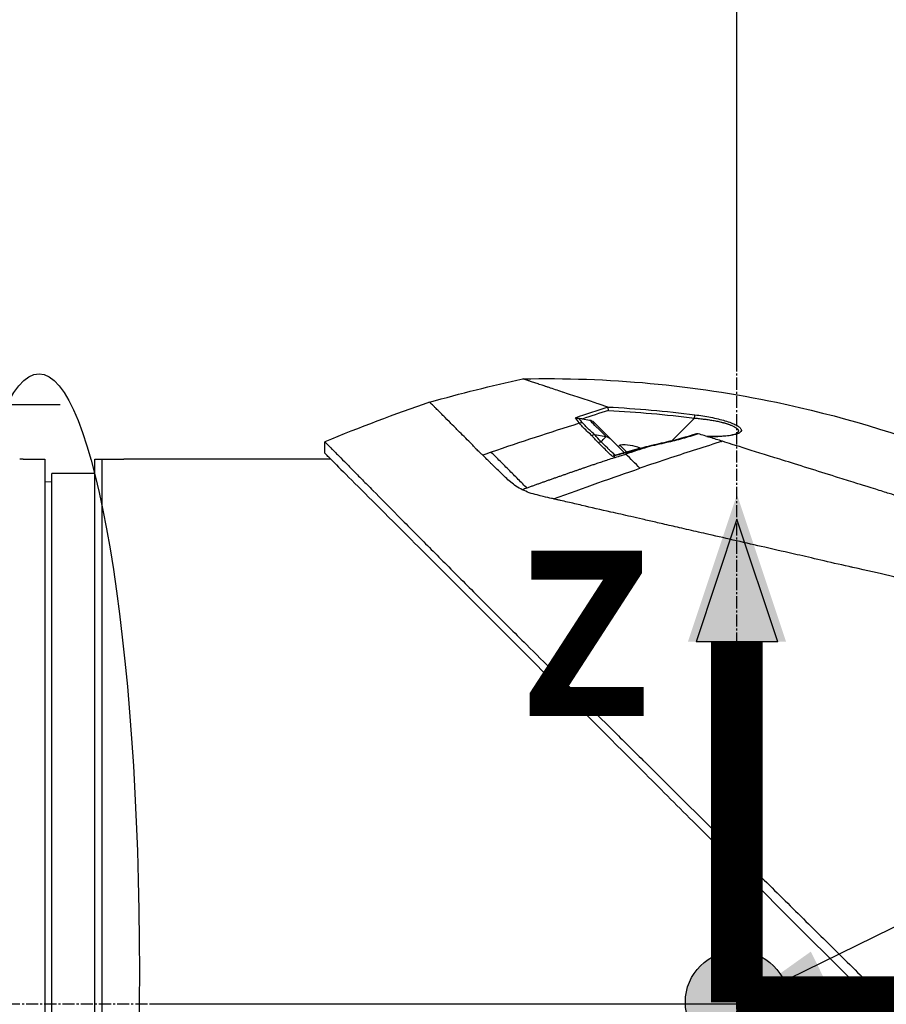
# Model space of a CAD drawing. Header units: millimetres. Extents: x 0 to 5219, y 0 to 2970.
# Tile 49 of 229: x 1947 to 2068, y 938 to 1075. Entities that reach past the tile are written whole.
import ezdxf

# ---------------------------------------------------------------- set-up
doc = ezdxf.new("R2010")
doc.units = ezdxf.units.MM
doc.header["$LTSCALE"] = 0.2
doc.linetypes.add('CENTER2', pattern=[1.125, 0.75, -0.125, 0.125, -0.125])
for name, color, linetype in [('02_Center Line', 1, 'CENTER2'), ('07_Special Line2', 76, 'Continuous'), ('12_Before Rev.Num.', 5, 'Continuous'), ('13_After Rev.Num.', 6, 'Continuous')]:
    doc.layers.add(name, color=color, linetype=linetype)
doc.layers.add('14_Mark', color=7, linetype='Continuous', true_color=0xe03c31)
doc.styles.add('Rainbow-5.0 Style', font='malgunsl.ttf')
doc.dimstyles.new('Rainbow-5.0 Style', dxfattribs={"dimtxt": 4, "dimasz": 2.5, "dimexe": 1, "dimexo": 1, "dimgap": 1, "dimtad": 1, "dimdsep": 46, "dimtxsty": 'Rainbow-5.0 Style', "dimcen": 0, "dimclrd": 251, "dimclre": 251, "dimclrt": 7, "dimazin": 3, "dimtp": 0.1, "dimtm": 0.1, "dimtfac": 0.61, "dimtmove": 0, "dimatfit": 3, "dimfxl": 1, "dimlwd": -1, "dimlwe": -1, "dimarcsym": 1})

# ---------------------------------------------------------------- blocks, each defined once
blk = doc.blocks.new('*D126')
at = {"color": 251, "linetype": 'ByBlock', "transparency": 16777216}
for p, q in [((1859.96, 1026.89), (1859.96, 1148.9)), ((2047.46, 1026.89), (2047.46, 1148.9)), ((2037.46, 1144.9), (1869.96, 1144.9))]:
    blk.add_line(p, q, dxfattribs=at)
at = {"color": 251, "transparency": 16777216}
for points in [[(1869.96, 1146.57), (1869.96, 1143.23), (1859.96, 1144.9)], [(2037.46, 1146.57), (2037.46, 1143.23), (2047.46, 1144.9)]]:
    blk.add_solid(points, dxfattribs=at)
at = {"layer": 'Defpoints', "color": 0, "transparency": 16777216}
for p in [(1859.96, 1144.9), (1859.96, 1022.89), (2047.46, 1022.89)]:
    blk.add_point(p, dxfattribs=at)
at = {"color": 7, "transparency": 16777216, "insert": (1953.71, 1157.22), "char_height": 16, "attachment_point": 5, "style": 'Rainbow-5.0 Style'}
blk.add_mtext('187.5', dxfattribs=at)
blk = doc.blocks.new('*D130')
at = {"color": 251, "linetype": 'ByBlock', "transparency": 16777216}
for p, q in [((2039.53, 1550.6), (2204.65, 1550.6)), ((2200.65, 947.9), (2200.65, 1540.6)), ((2130.07, 937.9), (2204.65, 937.9))]:
    blk.add_line(p, q, dxfattribs=at)
at = {"color": 251, "transparency": 16777216}
for points in [[(2198.98, 1540.6), (2202.31, 1540.6), (2200.65, 1550.6)], [(2198.98, 947.9), (2202.31, 947.9), (2200.65, 937.9)]]:
    blk.add_solid(points, dxfattribs=at)
at = {"layer": 'Defpoints', "color": 0, "transparency": 16777216}
for p in [(2035.53, 1550.6), (2200.65, 1550.6), (2126.07, 937.9)]:
    blk.add_point(p, dxfattribs=at)
at = {"color": 7, "transparency": 16777216, "insert": (2188.33, 1244.25), "char_height": 16, "attachment_point": 5, "rotation": 90, "style": 'Rainbow-5.0 Style'}
blk.add_mtext('612.7', dxfattribs=at)
blk = doc.blocks.new('*D133')
at = {"color": 251, "linetype": 'ByBlock', "transparency": 16777216}
for p, q in [((1954.2, 2237.9), (2273.94, 2237.9)), ((2269.94, 947.9), (2269.94, 2227.9)), ((2130.07, 937.9), (2273.94, 937.9))]:
    blk.add_line(p, q, dxfattribs=at)
at = {"color": 251, "transparency": 16777216}
for points in [[(2268.28, 2227.9), (2271.61, 2227.9), (2269.94, 2237.9)], [(2268.28, 947.9), (2271.61, 947.9), (2269.94, 937.9)]]:
    blk.add_solid(points, dxfattribs=at)
at = {"layer": 'Defpoints', "color": 0, "transparency": 16777216}
for p in [(1950.2, 2237.9), (2269.94, 2237.9), (2126.07, 937.9)]:
    blk.add_point(p, dxfattribs=at)
at = {"color": 7, "transparency": 16777216, "insert": (2257.62, 1587.9), "char_height": 16, "attachment_point": 5, "rotation": 90, "style": 'Rainbow-5.0 Style'}
blk.add_mtext('1300', dxfattribs=at)
blk = doc.blocks.new('Blk$A22R2-4W24X')
for p, q in [((-9.04, 275.61), (-5.91, 278.75)), ((-21.59, 278.62), (-20.49, 278.46)), ((-21.42, 277.95), (-21.42, 277.95)), ((-20.49, 278.42), (-20.49, 278.42)), ((-19.93, 278.17), (-17.68, 275.92)), ((-20.01, 276.57), (-20.01, 276.57)), ((-19.85, 276.44), (-18.23, 276.19)), ((-57.45, 273.84), (-57.45, 275.44)), ((-18.79, 275.59), (-18.79, 275.59)), ((-15.72, 273.96), (-17.68, 275.92)), ((-16.32, 274.97), (-16.53, 274.77)), ((-16.32, 274.97), (-15.4, 274.05)), ((-9.19, 275.46), (-9.19, 275.46)), ((-2.17, 275.46), (-2.16, 275.46)), ((-16.58, 273.38), (-16.58, 273.38)), ((-15.93, 273.6), (-15.93, 273.6)), ((-15.5, 273.74), (-15.5, 273.74)), ((-15.5, 273.74), (-15.47, 273.71)), ((-99.5, 273), (-96.5, 273)), ((-96.5, 273), (-96.5, 121)), ((-89.5, 121), (-89.5, 273)), ((-89.5, 273), (-88.5, 273)), ((-88.5, 273), (-85.5, 273)), ((-88.5, 121), (-88.5, 273)), ((-56.62, 273), (-85, 273)), ((-18.42, 272.77), (-18.42, 272.77)), ((-95.5, 123), (-95.5, 271)), ((-89.5, 271), (-95.5, 271)), ((-96.5, 269.87), (-95.5, 269.89)), ((-28.19, 268.1), (-28.19, 268.1)), ((0.74, 215.65), (0, 197)), ((0, 197), (18.64, 197.74)), ((0, 197), (-81.7, 197)), ((0, 197), (0, 115.3))]:
    blk.add_line(p, q)
for centre, radius, start, end in [((41.86, 35.13), 260.02, 109.01, 112.4533), ((-15.75, 268.9), 6.1, 68.0487, 95.3981), ((-15.75, 268.9), 6.1, 66.3607, 66.3645)]:
    blk.add_arc(centre, radius, start, end)
for centre, major_axis, ratio, start_param, end_param in [((-460.41, -1338.72), (601.57, 1620.94), 0.336673, 0.257981, 0.264677), ((2.85, 276.58), (26.13, -4.85), 0.314226, 3.444314, 3.523202), ((93.57, -68.42), (258.62, -258.62), 0.99863, 2.665433, 2.676035), ((-5.93, 278.73), (0.062, 0.496), 0.032142, 4.753727, 6.070274), ((116.54, -164.87), (438.85, 150.81), 1, 1.542896, 1.570796), ((-21.7, 277.18), (0.743, 0.669), 0.856563, 0.762588, 1.196094), ((-21, 277.83), (0.354, 0.354), 0.494925, 4.249897, 4.250389), ((-20.75, 276.16), (0.354, 0.353), 0.8583, 0.475879, 0.483718), ((-20.03, 275.45), (0.354, 0.354), 0.837809, 0.504727, 0.50478), ((-20.03, 275.45), (-0.354, -0.354), 0.258819, 3.675072, 3.675126), ((116.54, -164.85), (438.43, 151.98), 1, 1.568118, 1.570796), ((-18.69, 274.1), (0.354, 0.354), 0.258819, 0.582876, 0.584572), ((-17.05, 273.06), (-0.136, 0.481), 0.049889, 0.339819, 0.663073), ((-26.82, 282.57), (11.39, -11.08), 0.020818, 0.548769, 0.580072), ((6.81, 207.33), (197.67, 65.92), 0.336309, 1.641508, 1.644817)]:
    blk.add_ellipse(centre, major_axis=major_axis, ratio=ratio, start_param=start_param, end_param=end_param)
for points in [[(-42.84, 280.97), (-38.54, 282.17), (-34.21, 283.26), (-29.86, 284.22)], [(-42.84, 280.97), (-42.84, 280.97), (-42.84, 280.97), (-42.84, 280.97)], [(-18.02, 280.29), (-13.96, 280.07), (-9.91, 279.72), (-5.86, 279.21)], [(-17.9, 279.81), (-13.9, 279.59), (-9.9, 279.25), (-5.91, 278.75)], [(-22.05, 278.7), (-21.91, 278.51), (-21.74, 278.31), (-21.56, 278.11)], [(-20.25, 276.33), (-20.11, 276.4), (-19.97, 276.44), (-19.85, 276.44)], [(-18.93, 275.45), (-18.77, 275.61), (-18.54, 275.85), (-18.23, 276.16)], [(-18.23, 276.16), (-18.23, 276.16), (-18.24, 276.17), (-18.24, 276.18)], [(-18.23, 276.16), (-18.04, 276.14), (-17.86, 276.05), (-17.68, 275.92)], [(-9.82, 275.43), (-8.39, 275.75), (-6.96, 276.16), (-5.58, 276.6)], [(-5.57, 276.6), (-5.57, 276.61), (-5.58, 276.6), (-5.58, 276.6)], [(0.06, 276.67), (0.06, 276.67), (0.06, 276.67), (0.06, 276.67)], [(-17.02, 273.59), (-15.7, 273.97), (-14.38, 274.33), (-13.05, 274.66)], [(-12.5, 274.69), (-13.5, 274.37), (-14.49, 274.05), (-15.47, 273.71)], [(-13.05, 274.66), (-13.06, 274.66), (-13.05, 274.62), (-13.04, 274.56)], [(-13.05, 274.66), (-12.87, 274.71), (-12.69, 274.75), (-12.51, 274.8)], [(-13.05, 274.66), (-13.05, 274.66), (-13.05, 274.66), (-13.05, 274.66)], [(-12.51, 274.8), (-11.62, 275.02), (-10.72, 275.23), (-9.82, 275.43)], [(-12.51, 274.8), (-12.51, 274.8), (-12.51, 274.8), (-12.51, 274.8)], [(-9.81, 275.32), (-10.71, 275.12), (-11.6, 274.91), (-12.5, 274.69)], [(-9.81, 275.32), (-9.82, 275.39), (-9.82, 275.43), (-9.82, 275.43)], [(-56.62, 273), (-56.83, 273.21), (-57, 273.38), (-57.13, 273.51)], [(-17.17, 273.44), (-17.22, 273.42), (-17.28, 273.41), (-17.34, 273.39)], [(-17.02, 273.59), (-17.1, 273.57), (-17.15, 273.54), (-17.18, 273.52)], [(-13.04, 274.56), (-13.86, 274.29), (-14.68, 274.01), (-15.5, 273.74)], [(-13.51, 271.75), (-14.18, 272.43), (-14.84, 273.08), (-15.47, 273.71)], [(-25.56, 267.48), (-21.32, 269.03), (-17.3, 270.45), (-13.51, 271.75)]]:
    blk.add_open_spline(points, degree=3)
for points, knots in [([(-29.86, 284.22), (-18.01, 284.47), (-6.07, 283.37), (14.13, 279.14), (22.61, 276.6), (30.79, 273.38)], [0, 0, 0, 0, 3.553813, 3.553813, 6.190294, 6.190294, 6.190294, 6.190294]), ([(-18.02, 280.29), (-18.07, 280.31), (-18.53, 280.46), (-19.33, 280.72), (-19.89, 280.91), (-20.61, 281.15), (-21.44, 281.42), (-21.62, 281.48), (-21.8, 281.54), (-21.97, 281.6), (-22.83, 281.88), (-23.59, 282.14), (-24.26, 282.36), (-24.28, 282.37), (-24.3, 282.37), (-24.31, 282.38), (-24.99, 282.6), (-25.62, 282.81), (-26.18, 283), (-26.33, 283.05), (-26.48, 283.1), (-26.62, 283.14), (-26.63, 283.15), (-26.99, 283.27), (-27.56, 283.45), (-27.61, 283.47), (-27.66, 283.49), (-27.71, 283.5), (-27.91, 283.57), (-28.13, 283.64), (-28.33, 283.71), (-28.58, 283.79), (-28.74, 283.85), (-28.85, 283.88), (-28.96, 283.92), (-29.02, 283.94), (-29.04, 283.95), (-29.12, 283.97), (-29.2, 284), (-29.27, 284.02), (-29.37, 284.06), (-29.46, 284.09), (-29.54, 284.11), (-29.55, 284.11), (-29.57, 284.12), (-29.59, 284.13), (-29.64, 284.14), (-29.72, 284.17), (-29.78, 284.19), (-29.8, 284.2), (-29.81, 284.2), (-29.82, 284.2), (-29.82, 284.21), (-29.83, 284.21), (-29.84, 284.21), (-29.85, 284.21), (-29.86, 284.22), (-29.86, 284.22), (-29.86, 284.22), (-29.86, 284.22), (-29.86, 284.22)], [0, 0, 0, 0, 0.0491532, 0.0491532, 0.0491532, 0.0833333, 0.0833333, 0.0833333, 0.0971125, 0.0971125, 0.0971125, 0.1649409, 0.1649409, 0.1649409, 0.1666667, 0.1666667, 0.1666667, 0.23215, 0.23215, 0.23215, 0.25, 0.25, 0.25, 0.2916667, 0.2916667, 0.2916667, 0.3001192, 0.3001192, 0.3001192, 0.3333333, 0.3333333, 0.3333333, 0.3565948, 0.3565948, 0.3565948, 0.3809524, 0.3809524, 0.3809524, 0.4004648, 0.4004648, 0.4004648, 0.4285714, 0.4285714, 0.4285714, 0.4393599, 0.4393599, 0.4393599, 0.4706594, 0.4706594, 0.4706594, 0.4761905, 0.4761905, 0.4761905, 0.4847596, 0.4847596, 0.4847596, 0.5017347, 0.5017347, 0.5017347, 0.5026262, 0.5026262, 0.5026262, 0.5026262]), ([(-35.44, 273.58), (-35.56, 273.68), (-35.69, 273.79), (-35.81, 273.9), (-35.87, 273.96), (-35.93, 274.01), (-35.99, 274.07), (-36.13, 274.21), (-36.29, 274.37), (-36.48, 274.57), (-36.51, 274.61), (-36.59, 274.69), (-36.71, 274.82), (-36.8, 274.92), (-36.88, 275), (-36.93, 275.06), (-37.03, 275.16), (-37.18, 275.32), (-37.39, 275.52), (-37.65, 275.79), (-37.94, 276.08), (-38.25, 276.38), (-38.53, 276.66), (-38.79, 276.92), (-39.04, 277.17), (-39.17, 277.3), (-39.39, 277.52), (-39.69, 277.82), (-39.81, 277.94), (-39.95, 278.08), (-40.09, 278.22), (-40.6, 278.73), (-40.86, 278.99), (-40.98, 279.11), (-41.41, 279.54), (-41.76, 279.9), (-42.04, 280.18), (-42.08, 280.22), (-42.12, 280.26), (-42.16, 280.3), (-42.38, 280.52), (-42.55, 280.69), (-42.66, 280.8), (-42.78, 280.92), (-42.83, 280.97), (-42.84, 280.97)], [0, 0, 0, 0, 0.0239304, 0.0239304, 0.0239304, 0.0357143, 0.0357143, 0.0357143, 0.0714286, 0.0714286, 0.0714286, 0.0892857, 0.0892857, 0.0892857, 0.1071429, 0.1071429, 0.1071429, 0.1428571, 0.1428571, 0.1428571, 0.2142857, 0.2142857, 0.2142857, 0.2857143, 0.2857143, 0.2857143, 0.3613783, 0.3613783, 0.3613783, 0.3928571, 0.3928571, 0.3928571, 0.5, 0.5, 0.5, 0.6744467, 0.6744467, 0.6744467, 0.7, 0.7, 0.7, 0.85, 0.85, 0.85, 1, 1, 1, 1]), ([(-18.02, 280.29), (-18.01, 280.29), (-17.99, 280.28), (-17.98, 280.27), (-17.97, 280.26), (-17.97, 280.25)], [0.00000003, 0.00000003, 0.00000003, 0.00000003, 0.00636331, 0.00636331, 0.01211247, 0.01211247, 0.01211247, 0.01211247]), ([(-17.9, 279.81), (-17.9, 279.82), (-17.9, 279.82), (-17.91, 279.86), (-17.92, 279.91), (-17.93, 279.99), (-17.93, 280.04), (-17.95, 280.11), (-17.95, 280.15), (-17.96, 280.21), (-17.97, 280.23), (-17.97, 280.25)], [-0.05578122, -0.05578122, -0.05578122, -0.05578122, -0.05549131, -0.05549131, -0.04204343, -0.04204343, -0.0278857, -0.0278857, -0.01375246, -0.01375246, -0.00000001, -0.00000001, -0.00000001, -0.00000001]), ([(-22.54, 278.76), (-22.54, 278.76), (-22.54, 278.76), (-22.46, 278.76), (-22.38, 278.76), (-22.22, 278.74), (-22.13, 278.73), (-22.05, 278.7)], [-0.05331463, -0.05331463, -0.05331463, -0.05331463, -0.05288999, -0.05288999, -0.02663491, -0.02663491, 0, 0, 0, 0]), ([(-5.91, 278.75), (-5.67, 278.73), (-5.21, 278.68), (-4.63, 278.61), (-4.17, 278.55), (-3.83, 278.5), (-3.49, 278.45), (-3.16, 278.39), (-2.83, 278.33), (-2.52, 278.26), (-2.26, 278.2), (-2.06, 278.15), (-1.92, 278.11), (-1.78, 278.08), (-1.64, 278.04), (-1.51, 278), (-1.37, 277.95), (-1.23, 277.91), (-1.09, 277.86), (-0.95, 277.8), (-0.78, 277.73), (-0.61, 277.66), (-0.46, 277.59), (-0.37, 277.54), (-0.26, 277.48), (-0.16, 277.42), (-0.06, 277.35), (0.01, 277.3), (0.07, 277.24), (0.12, 277.18), (0.15, 277.14), (0.18, 277.09), (0.19, 277.06), (0.2, 277.03), (0.2, 277.02), (0.21, 277), (0.21, 276.97), (0.21, 276.93), (0.2, 276.88), (0.18, 276.83), (0.14, 276.76), (0.09, 276.7), (0.06, 276.68), (0.06, 276.67)], [0, 0, 0, 0, 0.0700871, 0.1404215, 0.175582, 0.2106885, 0.2457671, 0.2807419, 0.3156096, 0.3503788, 0.3850713, 0.4024014, 0.4197269, 0.4360429, 0.4528758, 0.4702208, 0.4880743, 0.5064337, 0.5252974, 0.5476855, 0.5681597, 0.6034066, 0.6311085, 0.6446829, 0.6598422, 0.6948791, 0.7147592, 0.7362139, 0.7584362, 0.7787374, 0.7971278, 0.8136128, 0.828194, 0.8347708, 0.840871, 0.8495558, 0.8582417, 0.8756192, 0.8930105, 0.9104198, 0.9452952, 0.9802552, 0.9812484, 0.9812484, 0.9812484, 0.9812484]), ([(-5.86, 279.21), (-5.1, 279.12), (-4.37, 279), (-3.66, 278.86), (-2.93, 278.72), (-2.26, 278.55), (-1.66, 278.37), (-1.35, 278.28), (-1.07, 278.18), (-0.8, 278.08), (-0.54, 277.98), (-0.31, 277.88), (-0.11, 277.77), (0.09, 277.67), (0.25, 277.56), (0.37, 277.46), (0.49, 277.35), (0.57, 277.25), (0.61, 277.16), (0.64, 277.07), (0.63, 276.98), (0.57, 276.89), (0.52, 276.81), (0.43, 276.73), (0.3, 276.66), (0.18, 276.59), (0.02, 276.53), (-0.17, 276.47), (-0.35, 276.42), (-0.56, 276.37), (-0.8, 276.33), (-1.26, 276.26), (-1.8, 276.2), (-2.43, 276.18), (-2.94, 276.15), (-3.5, 276.15), (-4.1, 276.16)], [0, 0, 0, 0, 0.125, 0.125, 0.125, 0.25, 0.25, 0.25, 0.3125, 0.3125, 0.3125, 0.375, 0.375, 0.375, 0.4375, 0.4375, 0.4375, 0.5, 0.5, 0.5, 0.5625, 0.5625, 0.5625, 0.625, 0.625, 0.625, 0.6875, 0.6875, 0.6875, 0.75, 0.75, 0.75, 0.875, 0.875, 0.875, 0.982856, 0.982856, 0.982856, 0.982856]), ([(-21.59, 278.62), (-21.67, 278.63), (-21.76, 278.64), (-21.91, 278.67), (-21.98, 278.69), (-22.05, 278.7)], [0.00000001, 0.00000001, 0.00000001, 0.00000001, 0.02523633, 0.02523633, 0.04713053, 0.04713053, 0.04713053, 0.04713053]), ([(-20.25, 276.33), (-20.72, 276.73), (-21.15, 277.15), (-21.53, 277.54), (-21.68, 277.71), (-21.83, 277.87), (-21.96, 278.02)], [0, 0, 0, 0, 0.7037836, 0.7037836, 0.7037836, 1, 1, 1, 1]), ([(-19.86, 276.45), (-20.07, 276.63), (-20.47, 276.99), (-21.05, 277.55), (-21.4, 277.92), (-21.56, 278.11)], [0.0018671, 0.0018671, 0.0018671, 0.0018671, 0.1455655, 0.2911132, 0.436691, 0.436691, 0.436691, 0.436691]), ([(-18.27, 276.2), (-18.29, 276.23), (-18.34, 276.27), (-18.41, 276.34), (-18.59, 276.52), (-18.93, 276.86), (-19.39, 277.32), (-19.45, 277.38), (-19.51, 277.43), (-19.56, 277.49), (-19.9, 277.83), (-20.14, 278.07), (-20.29, 278.22), (-20.41, 278.33), (-20.47, 278.4), (-20.49, 278.42)], [-0.9173114, -0.9173114, -0.9173114, -0.9173114, -0.8087165, -0.8087165, -0.8087165, -0.5, -0.5, -0.5, -0.459096, -0.459096, -0.459096, -0.1967319, -0.1967319, -0.1967319, -0.0034173, -0.0034173, -0.0034173, -0.0034173]), ([(-19.93, 278.17), (-20.01, 278.23), (-20.11, 278.29), (-20.3, 278.38), (-20.38, 278.4), (-20.44, 278.41)], [-0.027926, -0.027926, -0.027926, -0.027926, -0.01670544, -0.01670544, -0.00525367, -0.00525367, -0.00525367, -0.00525367]), ([(-19.35, 275.34), (-19.51, 275.51), (-19.66, 275.67), (-19.81, 275.84), (-19.88, 275.92), (-19.96, 276), (-20.03, 276.08), (-20.05, 276.1), (-20.08, 276.15), (-20.14, 276.21), (-20.18, 276.26), (-20.22, 276.3), (-20.25, 276.33)], [0, 0, 0, 0, 0.5, 0.5, 0.5, 0.75, 0.75, 0.75, 0.875, 0.875, 0.875, 1, 1, 1, 1]), ([(-18.94, 275.45), (-19.08, 275.59), (-19.31, 275.83), (-19.61, 276.17), (-19.69, 276.25), (-19.77, 276.35), (-19.85, 276.44)], [0.0054181, 0.0054181, 0.0054181, 0.0054181, 0.7995408, 0.7995408, 0.7995408, 1, 1, 1, 1]), ([(-5.38, 276.55), (-6.15, 276.3), (-6.89, 276.08), (-7.57, 275.88), (-8.34, 275.67), (-9.09, 275.48), (-9.81, 275.32)], [0, 0, 0, 0, 0.5, 0.5, 0.5, 1, 1, 1, 1]), ([(-5.57, 276.6), (-5.57, 276.6), (-5.56, 276.6), (-5.53, 276.6), (-5.52, 276.59), (-5.46, 276.58), (-5.42, 276.57), (-5.38, 276.55)], [-0.03323474, -0.03323474, -0.03323474, -0.03323474, -0.02493702, -0.02493702, -0.016586, -0.016586, -0.00000027, -0.00000027, -0.00000027, -0.00000027]), ([(-2.02, 275.51), (-2.59, 275.69), (-3.16, 275.86), (-4.28, 276.21), (-4.83, 276.39), (-5.38, 276.55)], [-0.4021179, -0.4021179, -0.4021179, -0.4021179, -0.2010493, -0.2010493, -0.000001, -0.000001, -0.000001, -0.000001]), ([(-4.18, 276.18), (-3.33, 276.17), (-2.52, 276.19), (-1.48, 276.28), (-1.16, 276.32), (-0.65, 276.41), (-0.45, 276.46), (-0.1, 276.57), (0.03, 276.65), (0.06, 276.68)], [0.0340098, 0.0340098, 0.0340098, 0.0340098, 0.3151369, 0.3151369, 0.4567925, 0.4567925, 0.5723588, 0.5723588, 0.7157852, 0.7157852, 0.7157852, 0.7157852]), ([(-57.45, 275.44), (-57.45, 275.44), (-57.41, 275.4), (-57.34, 275.33), (-57.3, 275.29), (-57.26, 275.24), (-57.2, 275.19), (-57.15, 275.13), (-57.08, 275.06), (-57.01, 274.99), (-56.86, 274.84), (-56.68, 274.65), (-56.46, 274.43), (-56.35, 274.32), (-56.23, 274.2), (-56.1, 274.07), (-55.98, 273.95), (-55.84, 273.81), (-55.7, 273.67), (-55.7, 273.66), (-55.69, 273.66), (-55.69, 273.65), (-55.4, 273.36), (-55.08, 273.03), (-54.72, 272.67), (-54.54, 272.49), (-54.36, 272.3), (-54.16, 272.11), (-53.97, 271.91), (-53.77, 271.71), (-53.56, 271.49), (-53.14, 271.07), (-52.69, 270.62), (-52.22, 270.14), (-51.76, 269.67), (-51.27, 269.18), (-50.76, 268.66), (-50.74, 268.64), (-50.73, 268.63), (-50.71, 268.61), (-49.67, 267.56), (-48.53, 266.4), (-47.3, 265.17), (-46.69, 264.55), (-46.06, 263.91), (-45.41, 263.25), (-44.76, 262.6), (-44.08, 261.92), (-43.4, 261.23), (-42.7, 260.53), (-41.99, 259.82), (-41.27, 259.09), (-40.54, 258.36), (-39.8, 257.61), (-39.04, 256.85), (-38.29, 256.09), (-37.52, 255.31), (-36.73, 254.53), (-35.95, 253.74), (-35.15, 252.94), (-34.35, 252.13), (-34.29, 252.08), (-34.23, 252.02), (-34.18, 251.96), (-33.42, 251.21), (-32.65, 250.44), (-31.87, 249.67), (-31.04, 248.84), (-30.2, 248.01), (-29.34, 247.16), (-28.07, 245.89), (-26.76, 244.6), (-25.44, 243.28), (-25, 242.85), (-24.56, 242.41), (-24.12, 241.97), (-23.89, 241.75), (-23.67, 241.52), (-23.44, 241.3), (-22.77, 240.63), (-22.1, 239.96), (-21.42, 239.29), (-20.06, 237.95), (-18.69, 236.59), (-17.3, 235.21), (-15.92, 233.84), (-14.52, 232.45), (-13.1, 231.05), (-13.01, 230.96), (-12.93, 230.88), (-12.84, 230.79), (-9.15, 227.13), (-5.38, 223.4), (-1.57, 219.63), (-1.47, 219.53), (-1.38, 219.44), (-1.28, 219.35), (-0.32, 218.4), (0.64, 217.44), (1.61, 216.49), (2.58, 215.53), (3.55, 214.57), (4.53, 213.61), (6.48, 211.69), (8.42, 209.77), (10.36, 207.85), (10.45, 207.77), (10.53, 207.69), (10.61, 207.61), (12.57, 205.67), (14.52, 203.74), (16.47, 201.81), (17.45, 200.85), (18.42, 199.88), (19.39, 198.92), (20.36, 197.95), (21.33, 196.99), (22.3, 196.03), (22.36, 195.97), (22.42, 195.91), (22.48, 195.85), (24.4, 193.93), (26.32, 192.02), (28.22, 190.13), (29.16, 189.18), (30.11, 188.24), (31.05, 187.3), (31.99, 186.36), (32.93, 185.42), (33.86, 184.49), (33.9, 184.45), (33.95, 184.4), (34, 184.35), (35.88, 182.48), (37.74, 180.61), (39.57, 178.78), (41.4, 176.94), (43.21, 175.14), (44.98, 173.36), (45.87, 172.47), (46.75, 171.59), (47.62, 170.71), (48.49, 169.84), (49.35, 168.97), (50.21, 168.11), (51.06, 167.25), (51.9, 166.41), (52.73, 165.57), (53.57, 164.73), (54.39, 163.91), (55.2, 163.09), (55.21, 163.07), (55.23, 163.06), (55.25, 163.04), (56.06, 162.22), (56.86, 161.42), (57.64, 160.62), (58.43, 159.83), (59.2, 159.05), (59.96, 158.28), (60.72, 157.52), (61.47, 156.77), (62.19, 156.03), (63.65, 154.56), (65.04, 153.16), (66.35, 151.82), (66.68, 151.49), (67.01, 151.16), (67.33, 150.83), (67.65, 150.51), (67.96, 150.19), (68.27, 149.88), (69.51, 148.63), (70.66, 147.46), (71.71, 146.39), (71.72, 146.39), (71.72, 146.38), (71.72, 146.38), (72.25, 145.85), (72.75, 145.34), (73.22, 144.86), (73.7, 144.38), (74.14, 143.92), (74.56, 143.5), (74.98, 143.08), (75.36, 142.68), (75.72, 142.32), (76.07, 141.96), (76.39, 141.63), (76.68, 141.34), (76.97, 141.05), (77.22, 140.79), (77.44, 140.56), (77.55, 140.45), (77.65, 140.35), (77.75, 140.26), (77.84, 140.16), (77.92, 140.08), (78, 140), (78.14, 139.85), (78.25, 139.74), (78.33, 139.66), (78.4, 139.59), (78.44, 139.55), (78.44, 139.55)], [0, 0, 0, 0, 0.0041991, 0.0041991, 0.0041991, 0.0062987, 0.0062987, 0.0062987, 0.0083983, 0.0083983, 0.0083983, 0.0125974, 0.0125974, 0.0125974, 0.014697, 0.014697, 0.014697, 0.0167965, 0.0167965, 0.0167965, 0.0168599, 0.0168599, 0.0168599, 0.0210764, 0.0210764, 0.0210764, 0.0231847, 0.0231847, 0.0231847, 0.025293, 0.025293, 0.025293, 0.0295096, 0.0295096, 0.0295096, 0.0335924, 0.0335924, 0.0335924, 0.0337261, 0.0337261, 0.0337261, 0.0420526, 0.0420526, 0.0420526, 0.0462159, 0.0462159, 0.0462159, 0.0503791, 0.0503791, 0.0503791, 0.0545745, 0.0545745, 0.0545745, 0.0587698, 0.0587698, 0.0587698, 0.0629602, 0.0629602, 0.0629602, 0.0671505, 0.0671505, 0.0671505, 0.0674414, 0.0674414, 0.0674414, 0.0713694, 0.0713694, 0.0713694, 0.0755743, 0.0755743, 0.0755743, 0.0818817, 0.0818817, 0.0818817, 0.0839768, 0.0839768, 0.0839768, 0.0850355, 0.0850355, 0.0850355, 0.0881892, 0.0881892, 0.0881892, 0.0944966, 0.0944966, 0.0944966, 0.1008041, 0.1008041, 0.1008041, 0.1011921, 0.1011921, 0.1011921, 0.1176445, 0.1176445, 0.1176445, 0.1180502, 0.1180502, 0.1180502, 0.1221943, 0.1221943, 0.1221943, 0.1263384, 0.1263384, 0.1263384, 0.1346266, 0.1346266, 0.1346266, 0.1349824, 0.1349824, 0.1349824, 0.143338, 0.143338, 0.143338, 0.1475158, 0.1475158, 0.1475158, 0.1516936, 0.1516936, 0.1516936, 0.1519551, 0.1519551, 0.1519551, 0.160293, 0.160293, 0.160293, 0.164462, 0.164462, 0.164462, 0.168631, 0.168631, 0.168631, 0.1688379, 0.1688379, 0.1688379, 0.1772635, 0.1772635, 0.1772635, 0.1856891, 0.1856891, 0.1856891, 0.1899019, 0.1899019, 0.1899019, 0.1941147, 0.1941147, 0.1941147, 0.1983275, 0.1983275, 0.1983275, 0.2025403, 0.2025403, 0.2025403, 0.2026348, 0.2026348, 0.2026348, 0.206856, 0.206856, 0.206856, 0.2110771, 0.2110771, 0.2110771, 0.2152983, 0.2152983, 0.2152983, 0.2237405, 0.2237405, 0.2237405, 0.2258511, 0.2258511, 0.2258511, 0.2279617, 0.2279617, 0.2279617, 0.2364039, 0.2364039, 0.2364039, 0.2364237, 0.2364237, 0.2364237, 0.240644, 0.240644, 0.240644, 0.2448644, 0.2448644, 0.2448644, 0.2490847, 0.2490847, 0.2490847, 0.253305, 0.253305, 0.253305, 0.2575358, 0.2575358, 0.2575358, 0.2596491, 0.2596491, 0.2596491, 0.2617623, 0.2617623, 0.2617623, 0.2659889, 0.2659889, 0.2659889, 0.2702154, 0.2702154, 0.2702154, 0.2702154]), ([(-19.35, 275.34), (-19.34, 275.35), (-19.33, 275.35), (-19.32, 275.36), (-19.16, 275.43), (-19.03, 275.44), (-18.94, 275.45), (-18.94, 275.45), (-18.94, 275.45), (-18.93, 275.45)], [0.0000009, 0.0000009, 0.0000009, 0.0000009, 0.0601128, 0.0601128, 0.0601128, 0.9797341, 0.9797341, 0.9797341, 1, 1, 1, 1]), ([(-17.34, 273.39), (-17.52, 273.55), (-17.7, 273.71), (-17.88, 273.89), (-17.99, 273.99), (-18.15, 274.16), (-18.38, 274.39), (-18.57, 274.57), (-18.89, 274.89), (-19.35, 275.34)], [0, 0, 0, 0, 0.25, 0.25, 0.25, 0.5, 0.5, 0.5, 1, 1, 1, 1]), ([(-17, 273.6), (-17.19, 273.75), (-17.36, 273.91), (-17.53, 274.07), (-17.53, 274.07), (-17.57, 274.11), (-17.65, 274.19), (-17.69, 274.22), (-17.73, 274.26), (-17.77, 274.3), (-17.8, 274.33), (-17.87, 274.4), (-17.98, 274.51), (-17.99, 274.52), (-18, 274.53), (-18.01, 274.54), (-18.47, 274.99), (-18.77, 275.29), (-18.93, 275.45)], [0.0000755, 0.0000755, 0.0000755, 0.0000755, 0.25, 0.25, 0.25, 0.3125, 0.3125, 0.3125, 0.375, 0.375, 0.375, 0.4908048, 0.4908048, 0.4908048, 0.5, 0.5, 0.5, 1, 1, 1, 1]), ([(-2.02, 275.51), (-4.43, 274.76), (-6.83, 273.99), (-9.24, 273.19), (-10.66, 272.72), (-12.09, 272.24), (-13.51, 271.75)], [-1, -1, -1, -1, -0.372062, -0.372062, -0.372062, 0, 0, 0, 0]), ([(-12.5, 274.69), (-12.5, 274.69), (-12.59, 274.67), (-12.77, 274.62), (-12.91, 274.59), (-13, 274.56), (-13.04, 274.56)], [-0.9999992, -0.9999992, -0.9999992, -0.9999992, -0.5, -0.5, -0.5, -0.0000001, -0.0000001, -0.0000001, -0.0000001]), ([(-12.51, 274.8), (-12.52, 274.8), (-12.51, 274.74), (-12.5, 274.71), (-12.5, 274.7), (-12.5, 274.7), (-12.5, 274.69)], [-0.4892282, -0.4892282, -0.4892282, -0.4892282, -0.0981164, -0.0981164, -0.0981164, 0, 0, 0, 0]), ([(70.13, 252.92), (70.14, 252.92), (70.13, 252.92), (70.02, 252.96), (69.98, 252.97), (69.93, 252.99), (69.88, 253), (69.82, 253.02), (69.75, 253.04), (69.67, 253.07), (69.6, 253.09), (69.46, 253.13), (69.11, 253.24), (68.84, 253.33), (68.58, 253.41), (68.36, 253.48), (68.35, 253.48), (68.34, 253.48), (68.33, 253.49), (67.7, 253.68), (67, 253.9), (66.33, 254.11), (66.32, 254.12), (65.95, 254.23), (65.06, 254.51), (65.06, 254.51), (65.05, 254.51), (65.05, 254.51), (64.26, 254.76), (63.73, 254.93), (63.59, 254.97), (62.58, 255.28), (61.47, 255.63), (60.26, 256.01), (60.23, 256.02), (60.2, 256.03), (60.18, 256.04), (60.07, 256.07), (59.3, 256.31), (57.65, 256.83), (57.22, 256.96), (56.72, 257.12), (56.15, 257.3), (55.37, 257.54), (54.67, 257.76), (54.06, 257.95), (52.7, 258.38), (51.81, 258.66), (51.52, 258.75), (50.22, 259.15), (49.13, 259.5), (48.27, 259.76), (47.35, 260.05), (46.72, 260.25), (46.4, 260.35), (44.84, 260.84), (43.56, 261.24), (42.58, 261.55), (41.79, 261.79), (41.21, 261.97), (40.84, 262.09), (40.26, 262.27), (39.3, 262.57), (37.92, 263), (37.17, 263.24), (36.51, 263.44), (35.97, 263.62), (35.57, 263.74), (35.22, 263.85), (34.94, 263.94), (34.28, 264.14), (33.28, 264.46), (31.9, 264.89), (30.14, 265.44), (29.1, 265.76), (28.82, 265.85), (28.77, 265.87), (28.72, 265.88), (28.67, 265.9), (26.64, 266.53), (24.59, 267.18), (22.53, 267.82), (22.16, 267.94), (21.72, 268.07), (21.22, 268.23), (20.67, 268.4), (20.05, 268.6), (19.35, 268.82), (17.56, 269.38), (16.51, 269.71), (16.19, 269.8), (15.37, 270.06), (14.56, 270.32), (13.74, 270.57), (12.47, 270.97), (11.21, 271.36), (9.95, 271.76), (8.59, 272.18), (7.4, 272.56), (6.37, 272.88), (5.37, 273.19), (4.53, 273.45), (3.84, 273.67), (2.14, 274.2), (0.64, 274.67), (-0.68, 275.08), (-1.15, 275.23), (-1.6, 275.37), (-2.02, 275.51)], [-1, -1, -1, -1, -0.96875, -0.96875, -0.96875, -0.9547937, -0.9547937, -0.9547937, -0.9375, -0.9375, -0.9375, -0.90625, -0.90625, -0.90625, -0.875, -0.875, -0.875, -0.8739463, -0.8739463, -0.8739463, -0.8125, -0.8125, -0.8125, -0.7813822, -0.7813822, -0.7813822, -0.78125, -0.78125, -0.78125, -0.75, -0.75, -0.75, -0.6888795, -0.6888795, -0.6888795, -0.6875, -0.6875, -0.6875, -0.6380723, -0.6380723, -0.6380723, -0.625, -0.625, -0.625, -0.6057577, -0.6057577, -0.6057577, -0.5625, -0.5625, -0.5625, -0.5324119, -0.5324119, -0.5324119, -0.5, -0.5, -0.5, -0.4654336, -0.4654336, -0.4654336, -0.4375, -0.4375, -0.4375, -0.40625, -0.40625, -0.40625, -0.3881699, -0.3881699, -0.3881699, -0.375, -0.375, -0.375, -0.34375, -0.34375, -0.34375, -0.3125, -0.3125, -0.3125, -0.3110249, -0.3110249, -0.3110249, -0.25, -0.25, -0.25, -0.2349777, -0.2349777, -0.2349777, -0.21875, -0.21875, -0.21875, -0.1875, -0.1875, -0.1875, -0.1630802, -0.1630802, -0.1630802, -0.125, -0.125, -0.125, -0.0933033, -0.0933033, -0.0933033, -0.0625, -0.0625, -0.0625, -0.0165509, -0.0165509, -0.0165509, 0, 0, 0, 0]), ([(-57.45, 273.84), (-57.45, 273.84), (-57.15, 273.54), (-56.01, 272.39), (-55.18, 271.55), (-51.97, 268.36), (-48.95, 265.35), (-43.01, 259.4), (-40.39, 256.78), (-36.53, 252.92), (-35.43, 251.82), (-33.82, 250.21), (-33.32, 249.71), (-30.42, 246.81), (-27.93, 244.31), (-21.31, 237.69), (-17.07, 233.45), (-10.42, 226.81), (-8.07, 224.45), (-4.64, 221.03), (-3.58, 219.97), (-1.76, 218.14), (-1.01, 217.38), (0.06, 216.32), (0.37, 216.01), (0.95, 215.43), (1.24, 215.15), (1.52, 214.87)], [-12.224149, -12.224149, -12.224149, -12.224149, -11.037359, -11.037359, -9.877095, -9.877095, -7.592298, -7.592298, -6.07984, -6.07984, -5.495393, -5.495393, -5.239423, -5.239423, -4.019638, -4.019638, -2.082992, -2.082992, -1.043435, -1.043435, -0.581051, -0.581051, -0.251822, -0.251822, -0.120605, -0.120605, -0.000021, -0.000021, -0.000021, -0.000021]), ([(-29.92, 268.76), (-30.22, 268.9), (-30.52, 269.08), (-30.8, 269.26), (-31.05, 269.43), (-31.29, 269.61), (-31.54, 269.82), (-31.55, 269.83), (-31.57, 269.84), (-31.58, 269.85), (-31.8, 270.03), (-32.03, 270.24), (-32.28, 270.48), (-32.42, 270.61), (-32.64, 270.83), (-32.93, 271.12), (-32.95, 271.14), (-32.97, 271.15), (-32.98, 271.17), (-33.14, 271.33), (-33.35, 271.52), (-33.59, 271.76), (-33.95, 272.11), (-34.16, 272.31), (-34.23, 272.38), (-34.27, 272.41), (-34.31, 272.45), (-34.35, 272.49), (-34.41, 272.55), (-34.48, 272.62), (-34.55, 272.69), (-34.57, 272.71), (-34.68, 272.82), (-34.85, 272.99), (-35.1, 273.26), (-35.3, 273.44), (-35.44, 273.58)], [-1, -1, -1, -1, -0.875, -0.875, -0.875, -0.756037, -0.756037, -0.756037, -0.75, -0.75, -0.75, -0.625, -0.625, -0.625, -0.5, -0.5, -0.5, -0.4885486, -0.4885486, -0.4885486, -0.375, -0.375, -0.375, -0.25, -0.25, -0.25, -0.2247748, -0.2247748, -0.2247748, -0.1875, -0.1875, -0.1875, -0.125, -0.125, -0.125, -0.0000001, -0.0000001, -0.0000001, -0.0000001]), ([(-29.27, 268.99), (-29.62, 269.34), (-30.04, 269.75), (-30.48, 270.2), (-30.92, 270.64), (-31.39, 271.11), (-31.85, 271.57), (-32.31, 272.03), (-32.77, 272.49), (-33.18, 272.9), (-33.6, 273.31), (-33.97, 273.69), (-34.27, 273.98)], [-1, -1, -1, -1, -0.75, -0.75, -0.75, -0.5, -0.5, -0.5, -0.25, -0.25, -0.25, 0, 0, 0, 0]), ([(-16.98, 273.25), (-17.03, 273.23), (-17.09, 273.21), (-17.14, 273.2), (-17.44, 273.09), (-17.75, 272.99), (-18.01, 272.91), (-18.26, 272.82), (-18.46, 272.75), (-18.68, 272.68), (-18.8, 272.64), (-18.91, 272.6), (-19.03, 272.56), (-19.14, 272.52), (-19.26, 272.49), (-19.37, 272.45), (-19.48, 272.41), (-19.6, 272.37), (-19.71, 272.33), (-19.88, 272.28), (-20.05, 272.22), (-20.22, 272.16), (-20.39, 272.1), (-20.56, 272.04), (-20.73, 271.99), (-20.9, 271.93), (-21.07, 271.87), (-21.24, 271.81), (-21.38, 271.76), (-21.52, 271.72), (-21.66, 271.67), (-21.8, 271.62), (-21.94, 271.57), (-22.09, 271.52), (-22.23, 271.47), (-22.37, 271.42), (-22.51, 271.38), (-22.66, 271.32), (-22.82, 271.27), (-22.97, 271.21), (-23.13, 271.16), (-23.28, 271.11), (-23.44, 271.05), (-23.59, 271), (-23.75, 270.95), (-23.9, 270.89), (-24.05, 270.84), (-24.2, 270.79), (-24.35, 270.74), (-24.49, 270.69), (-24.64, 270.63), (-24.79, 270.58), (-24.94, 270.53), (-25.08, 270.48), (-25.23, 270.43), (-25.38, 270.37), (-25.53, 270.32), (-25.68, 270.27), (-25.84, 270.21), (-25.99, 270.16), (-26.14, 270.11), (-26.29, 270.05), (-26.44, 270), (-26.59, 269.95), (-26.74, 269.89), (-26.89, 269.84), (-27.04, 269.79), (-27.18, 269.74), (-27.33, 269.68), (-27.48, 269.63), (-27.63, 269.58), (-27.78, 269.52), (-27.93, 269.47), (-28.08, 269.42), (-28.23, 269.36), (-28.38, 269.31), (-28.52, 269.26), (-28.67, 269.2), (-28.82, 269.15), (-28.97, 269.1), (-29.12, 269.04), (-29.27, 268.99)], [-1, -1, -1, -1, -0.990568, -0.990568, -0.990568, -0.934235, -0.934235, -0.934235, -0.877903, -0.877903, -0.877903, -0.849736, -0.849736, -0.849736, -0.82157, -0.82157, -0.82157, -0.793404, -0.793404, -0.793404, -0.75124, -0.75124, -0.75124, -0.709076, -0.709076, -0.709076, -0.666913, -0.666913, -0.666913, -0.631829, -0.631829, -0.631829, -0.596745, -0.596745, -0.596745, -0.561662, -0.561662, -0.561662, -0.523115, -0.523115, -0.523115, -0.484569, -0.484569, -0.484569, -0.446022, -0.446022, -0.446022, -0.409281, -0.409281, -0.409281, -0.372539, -0.372539, -0.372539, -0.335798, -0.335798, -0.335798, -0.298224, -0.298224, -0.298224, -0.26065, -0.26065, -0.26065, -0.223076, -0.223076, -0.223076, -0.185986, -0.185986, -0.185986, -0.148895, -0.148895, -0.148895, -0.111804, -0.111804, -0.111804, -0.074536, -0.074536, -0.074536, -0.037268, -0.037268, -0.037268, 0, 0, 0, 0]), ([(-17.34, 273.39), (-17.33, 273.39), (-17.33, 273.39), (-17.33, 273.39), (-17.33, 273.39), (-17.33, 273.39), (-17.32, 273.4), (-17.3, 273.43), (-17.28, 273.44), (-17.24, 273.47), (-17.21, 273.5), (-17.18, 273.52)], [-0.02607453, -0.02607453, -0.02607453, -0.02607453, -0.02588318, -0.02588318, -0.02566998, -0.02566998, -0.02001131, -0.02001131, -0.01284706, -0.01284706, -0.00003847, -0.00003847, -0.00003847, -0.00003847]), ([(-13.04, 274.56), (-13.74, 274.38), (-14.52, 274.18), (-15.4, 273.94), (-15.93, 273.79), (-16.52, 273.62), (-17.17, 273.44)], [0.0004858, 0.0004858, 0.0004858, 0.0004858, 0.5714286, 0.5714286, 0.5714286, 0.9999999, 0.9999999, 0.9999999, 0.9999999]), ([(-16.98, 273.25), (-16.64, 273.36), (-16.34, 273.46), (-16.09, 273.54), (-15.89, 273.61), (-15.69, 273.67), (-15.5, 273.74)], [-1, -1, -1, -1, -0.4, -0.4, -0.4, -0.0000001, -0.0000001, -0.0000001, -0.0000001]), ([(-99.5, 273), (-99.56, 273), (-99.61, 273), (-99.67, 273), (-99.72, 273), (-99.77, 273), (-99.81, 273), (-99.86, 273), (-99.89, 273), (-99.92, 273), (-99.95, 273), (-99.98, 273), (-99.99, 273), (-100, 273), (-100, 273), (-100, 273), (-100, 273), (-100, 273), (-100, 273)], [0, 0, 0, 0, 0.1074687, 0.1074687, 0.1074687, 0.2149373, 0.2149373, 0.2149373, 0.3224073, 0.3224073, 0.3224073, 0.4298784, 0.4298784, 0.4298784, 0.5, 0.5, 0.5, 0.5001155, 0.5001155, 0.5001155, 0.5001155]), ([(-85, 273), (-85, 273), (-85.01, 273), (-85.03, 273), (-85.05, 273), (-85.07, 273), (-85.11, 273), (-85.14, 273), (-85.19, 273), (-85.23, 273), (-85.28, 273), (-85.34, 273), (-85.39, 273), (-85.43, 273), (-85.46, 273), (-85.5, 273)], [0.5001155, 0.5001155, 0.5001155, 0.5001155, 0.6074687, 0.6074687, 0.6074687, 0.7149373, 0.7149373, 0.7149373, 0.8224074, 0.8224074, 0.8224074, 0.9298784, 0.9298784, 0.9298784, 1, 1, 1, 1]), ([(-25.56, 267.48), (-25.85, 267.54), (-26.63, 267.73), (-27.87, 268.02), (-28.23, 268.1), (-28.59, 268.21), (-28.95, 268.34), (-29.25, 268.46), (-29.58, 268.59), (-29.92, 268.76)], [-1, -1, -1, -1, -0.5, -0.5, -0.5, -0.25, -0.25, -0.25, 0, 0, 0, 0]), ([(74.66, 244.51), (74.66, 244.52), (74.68, 244.51), (74.22, 244.62), (73.96, 244.68), (73.37, 244.81), (73.1, 244.87), (72.38, 245.04), (71.9, 245.15), (71.04, 245.34), (70.71, 245.42), (70.17, 245.54), (69.97, 245.59), (68.7, 245.88), (67.45, 246.17), (64.19, 246.92), (62.04, 247.41), (59.33, 248.03), (59.01, 248.1), (55.96, 248.79), (52.96, 249.49), (49.36, 250.31), (48.96, 250.4), (48.17, 250.59), (47.77, 250.68), (47.18, 250.81), (46.97, 250.86), (45.98, 251.09), (45.14, 251.28), (43.86, 251.57), (43.42, 251.67), (41.79, 252.05), (40.6, 252.32), (38.13, 252.89), (36.8, 253.2), (34.87, 253.64), (34.3, 253.76), (31.94, 254.3), (30.18, 254.71), (28.15, 255.17), (27.91, 255.22), (27.18, 255.39), (26.69, 255.5), (25.84, 255.7), (25.47, 255.78), (23.07, 256.33), (20.01, 257.05), (16, 257.95), (15.82, 257.99), (12.88, 258.65), (10.35, 259.25), (6.91, 260.04), (5.4, 260.38), (1.25, 261.33), (-1.35, 261.93), (-4.39, 262.62), (-4.87, 262.73), (-6.24, 263.05), (-7.13, 263.25), (-8.78, 263.63), (-9.56, 263.81), (-10.65, 264.06), (-10.99, 264.14), (-11.92, 264.35), (-12.54, 264.49), (-13.71, 264.76), (-14.25, 264.89), (-15.71, 265.22), (-16.64, 265.43), (-18.93, 265.96), (-20.3, 266.27), (-22.29, 266.73), (-22.95, 266.88), (-23.94, 267.1), (-24.27, 267.18), (-24.75, 267.29), (-24.92, 267.33), (-25.16, 267.38), (-25.24, 267.4), (-25.36, 267.43), (-25.4, 267.44), (-25.5, 267.46), (-25.54, 267.47), (-25.56, 267.48)], [0.000004, 0.000004, 0.000004, 0.000004, 0.139875, 0.139875, 0.227512, 0.227512, 0.285894, 0.285894, 0.363713, 0.363713, 0.408155, 0.408155, 0.431826, 0.431826, 0.55804, 0.55804, 0.726318, 0.726318, 0.748791, 0.748791, 0.934846, 0.934846, 0.958293, 0.958293, 0.980317, 0.980317, 0.992046, 0.992046, 1.035571, 1.035571, 1.057896, 1.057896, 1.118512, 1.118512, 1.185121, 1.185121, 1.212956, 1.212956, 1.299325, 1.299325, 1.310275, 1.310275, 1.333714, 1.333714, 1.350359, 1.350359, 1.438721, 1.438721, 1.44302, 1.44302, 1.506527, 1.506527, 1.556602, 1.556602, 1.644538, 1.644538, 1.661123, 1.661123, 1.692259, 1.692259, 1.719331, 1.719331, 1.731162, 1.731162, 1.752878, 1.752878, 1.771547, 1.771547, 1.804434, 1.804434, 1.853817, 1.853817, 1.878775, 1.878775, 1.891253, 1.891253, 1.897493, 1.897493, 1.900613, 1.900613, 1.902173, 1.902173, 1.904354, 1.904354, 1.904354, 1.904354]), ([(1.52, 214.87), (4.23, 212.18), (6.94, 209.42), (12.41, 203.95), (15.17, 201.25), (17.86, 198.55)], [-2.319062, -2.319062, -2.319062, -2.319062, -1.1611, -1.1611, -0.001522, -0.001522, -0.001522, -0.001522]), ([(17.86, 198.55), (18.13, 198.25), (18.41, 197.97), (19, 197.38), (19.3, 197.08), (20.39, 195.98), (21.18, 195.2), (23.06, 193.32), (24.16, 192.23), (27.68, 188.71), (30.1, 186.29), (36.92, 179.47), (41.26, 175.12), (47.99, 168.39), (50.5, 165.89), (53.18, 163.21), (53.44, 162.95), (54.82, 161.57), (55.92, 160.47), (59.79, 156.6), (62.42, 153.97), (66.6, 149.8), (68.26, 148.14), (71.13, 145.25), (72.36, 144.02), (74.47, 141.9), (75.32, 141.05), (76.21, 140.17), (76.44, 139.94), (76.76, 139.63), (76.84, 139.55), (76.84, 139.55)], [-12.052589, -12.052589, -12.052589, -12.052589, -11.934103, -11.934103, -11.804161, -11.804161, -11.469421, -11.469421, -10.998435, -10.998435, -9.945484, -9.945484, -7.985272, -7.985272, -6.766883, -6.766883, -6.634722, -6.634722, -6.057598, -6.057598, -4.559072, -4.559072, -3.422422, -3.422422, -2.341546, -2.341546, -1.193783, -1.193783, -0.601834, -0.601834, 0, 0, 0, 0])]:
    blk.add_open_spline(points, degree=3, knots=knots)
at = {"layer": '02_Center Line', "ltscale": 11.288275}
for p, q in [((0, -29.71), (0, 322.2)), ((115.93, 197), (-295, 197))]:
    blk.add_line(p, q, dxfattribs=at)
blk = doc.blocks.new('A$C8cf810bf')
blk.add_line((9.58, 184.29), (16.95, 184.29))
blk.add_ellipse((14, 105.26), major_axis=(0, 83.3), ratio=0.168129)
blk = doc.blocks.new('A$Ceda57245')
at = {"layer": '07_Special Line2'}
blk.add_hatch(color=256, dxfattribs=at).paths.add_polyline_path([(49.156, 0), (34.9, 4.752), (34.9, -4.752)])
at = {"layer": '12_Before Rev.Num.'}
blk.add_hatch(color=256, dxfattribs=at).paths.add_polyline_path([(0, 49.156), (-4.752, 34.9), (4.752, 34.9)])
at = {"layer": '14_Mark'}
h = blk.add_hatch(color=256, dxfattribs=at)
h.dxf.hatch_style = 1
h.paths.add_polyline_path([(5, 0, 1), (-5, 0, 1)])
at = {"layer": '07_Special Line2'}
for p, q in [((34.9, -3.96), (34.9, 3.96)), ((46.78, 0), (34.9, 3.96)), ((34.9, -3.96), (46.78, 0))]:
    blk.add_line(p, q, dxfattribs=at)
at = {"layer": '07_Special Line2', "const_width": 5}
blk.add_lwpolyline([(34.9, 0), (0, 0)], dxfattribs=at)
at = {"layer": '12_Before Rev.Num.'}
for p, q in [((0, 46.78), (-3.96, 34.9)), ((3.96, 34.9), (0, 46.78)), ((3.96, 34.9), (-3.96, 34.9))]:
    blk.add_line(p, q, dxfattribs=at)
at = {"layer": '12_Before Rev.Num.', "const_width": 5}
blk.add_lwpolyline([(0, 34.9), (0, 0)], dxfattribs=at)
at = {"layer": '14_Mark'}
blk.add_circle((0, 0), 5, dxfattribs=at)
at = {"layer": '07_Special Line2', "insert": (34.529, -17.308), "char_height": 16, "attachment_point": 4, "style": 'Rainbow-5.0 Style'}
blk.add_mtext('{\\fMalgun Gothic Semilight|b1|i0|c129|p50;Y}', dxfattribs=at)
at = {"layer": '12_Before Rev.Num.', "insert": (-20.587, 35.725), "char_height": 16, "attachment_point": 4, "style": 'Rainbow-5.0 Style'}
blk.add_mtext('{\\fMalgun Gothic Semilight|b1|i0|c129|p50;Z}', dxfattribs=at)
at = {"layer": '14_Mark', "insert": (-17.839, -15.459), "char_height": 16, "attachment_point": 4, "style": 'Rainbow-5.0 Style'}
blk.add_mtext('{\\fMalgun Gothic Semilight|b1|i0|c129|p50;0}', dxfattribs=at)

msp = doc.modelspace()

# ---------------------------------------------------------------- block references
msp.add_blockref('Blk$A22R2-4W24X', (2047.458, 740.896))
at = {"xscale": 1.44, "yscale": 1.44, "zscale": 1.44}
msp.add_blockref('A$Ceda57245', (2047.47, 938.187), dxfattribs=at)
at = {"layer": '13_After Rev.Num.'}
msp.add_blockref('A$C8cf810bf', (1936.153, 837.268), dxfattribs=at)

# ---------------------------------------------------------------- dimensions: what is measured, and where the dimension line sits
for base, p2, picture, middle in [((2269.944, 2237.896), (1950.2, 2237.896), '*D133', (2257.623, 1587.896)), ((2200.646, 1550.596), (2035.534, 1550.596), '*D130', (2188.33, 1244.246))]:
    dim = msp.add_linear_dim(base=base, p1=(2126.073, 937.896), p2=p2, angle=90, dimstyle='Rainbow-5.0 Style', override={"dimscale": 4, "dimtol": 0, "dimlim": 0, "dimtp": 0.1, "dimtm": 0.1, "dimtfac": 0.61, "dimtdec": 2, "dimtolj": 0, "dimtzin": 8})
    dim.commit()
    dim.dimension.update_dxf_attribs({"geometry": picture, "text_midpoint": middle})
dim = msp.add_linear_dim(base=(1859.958, 1144.899), p1=(2047.458, 1022.889), p2=(1859.958, 1022.889), dimstyle='Rainbow-5.0 Style', override={"dimscale": 4, "dimtol": 0, "dimlim": 0, "dimtp": 0.1, "dimtm": 0.1, "dimtfac": 0.61, "dimtdec": 2, "dimtolj": 0, "dimtzin": 8})
dim.commit()
dim.dimension.update_dxf_attribs({"geometry": '*D126', "text_midpoint": (1953.708, 1157.22)})

# ---------------------------------------------------------------- leaders
at = {"annotation_type": 0, "has_hookline": 1, "hookline_direction": 0, "text_width": 123.841}
msp.add_leader([(2047.458, 937.896), (2320.882, 1072.119), (2333.382, 1072.119)], dimstyle='Rainbow-5.0 Style', override={"dimscale": 5, "dimgap": 1, "dimtad": 1}, dxfattribs=at)

doc.saveas('drawing.dxf')
